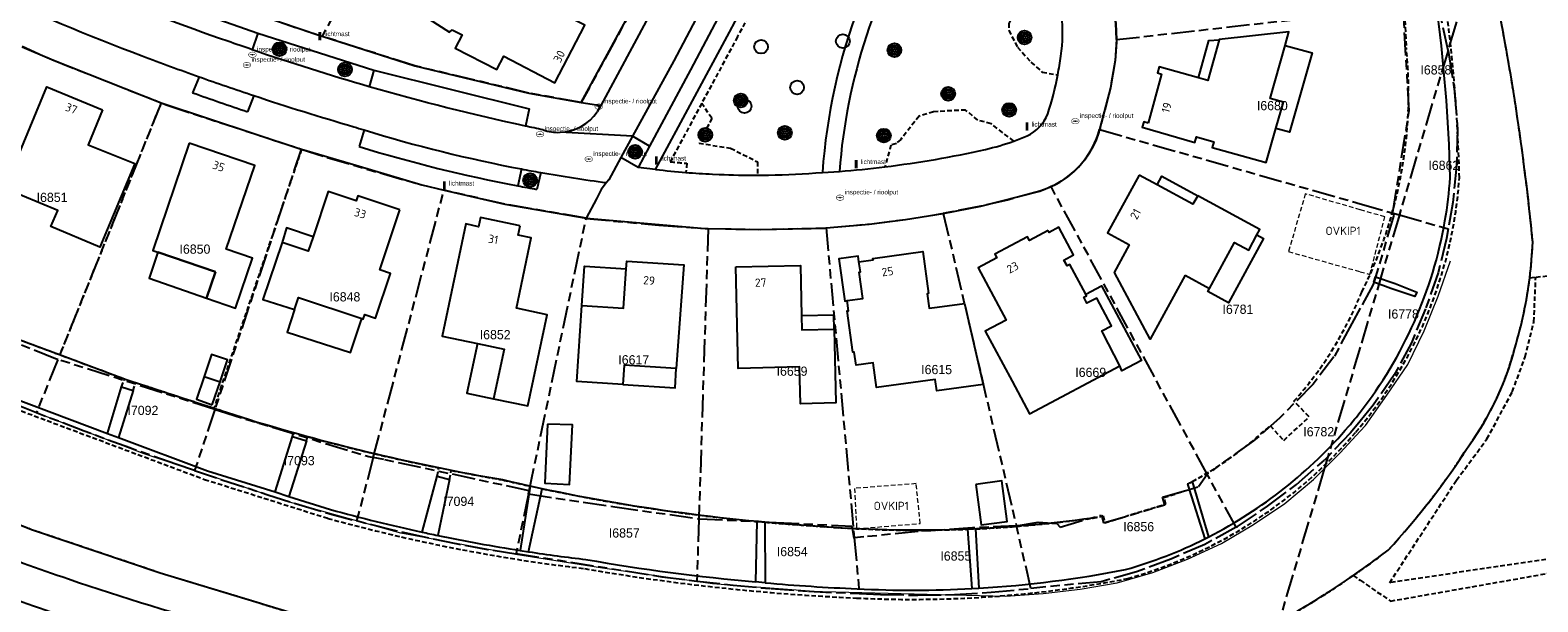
# Model space of a CAD drawing. Extents: x 168491 to 169507, y 481494 to 482503.
# Tile 11 of 108: x 168856 to 169019, y 481587 to 481649. Entities that reach past the tile are written whole.
import ezdxf
from ezdxf.enums import TextEntityAlignment as Align

# ---------------------------------------------------------------- set-up
doc = ezdxf.new("R2010")
doc.units = 0
doc.header["$LTSCALE"] = 0.5
doc.linetypes.add('KAD', pattern=[12, 5, -1, 2, -1, 2, -1])
doc.linetypes.add('STIPPELFIJN', pattern=[1.5, 1, -0.5])
doc.layers.get('0').update_dxf_attribs({"linetype": 'CONTINUOUS'})
for name, color, linetype in [('G01', 3, 'KAD'), ('G_BTD', 3, 'CONTINUOUS'), ('G_GBIP1', 7, 'CONTINUOUS'), ('G_OTD', 7, 'CONTINUOUS'), ('G_PNDMV', 1, 'CONTINUOUS'), ('G_WGD', 2, 'CONTINUOUS'), ('L_TALUD', 7, 'CONTINUOUS'), ('LSHD', 7, 'CONTINUOUS'), ('NAR', 7, 'CONTINUOUS'), ('OVKIP1', 7, 'CONTINUOUS'), ('PPAL', 7, 'CONTINUOUS'), ('PPUT', 7, 'CONTINUOUS'), ('PSTM', 170, 'CONTINUOUS'), ('PVGO', 7, 'CONTINUOUS'), ('Z01', 2, 'CONTINUOUS')]:
    doc.layers.add(name, color=color, linetype=linetype)
doc.layers.add('OBWVM', color=7, linetype='CONTINUOUS', lineweight=70)
doc.styles.add('ISO', font='isocpeur.ttf', dxfattribs={"height": 1})

# ---------------------------------------------------------------- blocks, each defined once
blk = doc.blocks.new('BOOM')
at = {"color": 0}
for radius in [0.75, 0.55, 0.35, 0.15]:
    blk.add_circle((0, 0), radius, dxfattribs=at)
blk = doc.blocks.new('put')
at = {"linetype": 'ByBlock', "lineweight": -2}
h = blk.add_hatch(color=0, dxfattribs=at)
h.dxf.hatch_style = 1
edge = h.paths.add_edge_path()
edge.add_spline(control_points=[(0.44, 0), (0.44, 0.04), (0.43, 0.09), (0.36, 0.2), (0.28, 0.26), (0.09, 0.32), (-0.02, 0.33), (-0.22, 0.29), (-0.31, 0.24), (-0.42, 0.12), (-0.44, 0.06), (-0.44, -0.06), (-0.42, -0.12), (-0.33, -0.22), (-0.28, -0.26), (-0.1, -0.33), (0.04, -0.33), (0.27, -0.27), (0.37, -0.2), (0.43, -0.08), (0.44, -0.04), (0.44, 0)], knot_values=[0, 0, 0, 0, 0.380029, 0.380029, 1.118666, 1.118666, 1.857303, 1.857303, 2.59594, 2.59594, 3.13294, 3.13294, 3.66994, 3.66994, 4.20694, 4.20694, 5.079565, 5.079565, 5.952189, 5.952189, 6.283185, 6.283185, 6.283185, 6.283185], degree=3, periodic=0)
edge = h.paths.add_edge_path(flags=16)
edge.add_ellipse((0, 0), major_axis=(0.392, 0), ratio=0.689655, start_angle=0, end_angle=360)
h = blk.add_hatch(color=0, dxfattribs=at)
h.dxf.hatch_style = 1
h.paths.add_polyline_path([(-0.1, 0, -0.096396), (-0.09, 0.04), (-0.25, 0.04, 1), (-0.25, -0.04), (-0.09, -0.04, -0.096396)])
at = {"linetype": 'ByBlock', "lineweight": -2, "true_color": 0x681648}
h = blk.add_hatch(color=219, dxfattribs=at)
h.dxf.hatch_style = 1
h.paths.add_polyline_path([(0.1, 0, 1), (-0.1, 0, 1)])
at = {"linetype": 'ByBlock', "lineweight": -2}
h = blk.add_hatch(color=0, dxfattribs=at)
h.dxf.hatch_style = 1
h.paths.add_polyline_path([(0.25, 0.04), (0.09, 0.04, -0.096396), (0.1, 0, -0.096396), (0.09, -0.04), (0.25, -0.04, 1)])
at = {"color": 0, "linetype": 'ByBlock', "lineweight": -2}
blk.add_attdef('PUT', (0.5, 0.35), '', height=0.5, dxfattribs=at)
blk = doc.blocks.new('PAAL')
at = {"linetype": 'ByBlock', "lineweight": -2}
h = blk.add_hatch(color=0, dxfattribs=at)
h.dxf.hatch_style = 1
h.paths.add_polyline_path([(0.15, 0.8), (-0.15, 0.8), (-0.15, -0.1), (0, -0.1, -0.414214), (-0.1, 0, -1), (0.1, 0, -0.414214), (0, -0.1), (0.15, -0.1)])
at = {"linetype": 'ByBlock', "lineweight": -2, "true_color": 0x681648}
h = blk.add_hatch(color=219, dxfattribs=at)
h.dxf.hatch_style = 1
h.paths.add_polyline_path([(-0.1, 0, 1), (0.1, 0, 1)])
at = {"color": 0, "linetype": 'ByBlock', "lineweight": -2}
blk.add_attdef('PAAL', (0.5, 0.35), '', height=0.5, dxfattribs=at)
blk = doc.blocks.new('ZITBANK')
at = {"color": 0, "linetype": 'Continuous'}
blk.add_circle((0, 0), 0.75, dxfattribs=at)
at = {"color": 0, "flags": 2}
blk.add_attdef('ZITBANK', (1.241258, 0.364682), '', height=1, dxfattribs=at)
blk = doc.blocks.new('SPEELOBJ')
at = {"color": 0, "linetype": 'Continuous'}
blk.add_circle((0, 0), 0.75, dxfattribs=at)
at = {"color": 0, "flags": 2}
blk.add_attdef('SPEELOBJECT', (1.45, 0), '', height=1, dxfattribs=at)

msp = doc.modelspace()

# ---------------------------------------------------------------- linework, layer by layer
at = {"layer": 'G01'}
for p, q in [((168973.586, 481648.331), (169000, 481651.3116)), ((168870.056, 481641.485), (168858.862, 481613.642)), ((168971.761, 481638.577), (169000, 481630.5309)), ((168885.236, 481636.459), (168875.877, 481608.217)), ((168893.051, 481603.008), (168900.717, 481632.014)), ((168983.421, 481601.212), (168966.498, 481632.386)), ((169000, 481630.5309), (169003.569, 481629.514)), ((168909.947, 481599.408), (168916.108, 481628.928)), ((168954.823, 481629.491), (168962.737, 481595.584)), ((169004.241, 481629.323), (169000, 481614.9757)), ((169003.569, 481629.514), (169004.241, 481629.323)), ((169004.241, 481629.323), (169009.533, 481627.815)), ((168929.333, 481627.849), (168928.333, 481596.368)), ((168942.115, 481627.91), (168945.173, 481594.294)), ((169000, 481614.9757), (168996.489, 481603.098)), ((168858.862, 481613.642), (168856.536, 481607.857)), ((168875.877, 481608.217), (168858.862, 481613.642)), ((168875.877, 481608.217), (168873.683, 481601.597)), ((168893.051, 481603.008), (168891.234, 481596.135)), ((168986.553, 481595.441), (168983.421, 481601.212)), ((168909.873, 481599.054), (168909.947, 481599.408)), ((168909.873, 481599.054), (168908.528, 481592.611)), ((168928.333, 481596.368), (168928.118, 481589.603)), ((168964.317, 481588.813), (168962.737, 481595.584)), ((168945.173, 481594.294), (168945.723, 481588.251))]:
    msp.add_line(p, q, dxfattribs=at)
for points in [[(168865.794, 481673.702), (168858.218, 481659.796), (168876.588, 481652.394), (168887.245, 481648.776), (168887.492, 481648.697)], [(169016.388, 481670.416), (169010.328, 481649.917), (169009.516, 481647.169)], [(168893.557, 481659.581), (168893.318, 481659.139), (168889.475, 481652.297), (168889.329, 481652.034), (168887.492, 481648.697)], [(168973.586, 481648.331), (168973.524, 481650.069), (168973.109, 481653.04), (168972.358, 481655.965), (168971.323, 481658.585)], [(168920.422, 481654.61), (168922.203, 481653.693), (168915.571, 481641.504), (168909.894, 481642.544), (168897.56, 481645.487), (168887.492, 481648.697)], [(169003.569, 481629.514), (169003.539, 481629.595), (169005.305, 481640.61), (169004.656, 481651.837)], [(169009.516, 481647.169), (169008.8, 481650.526), (169008.951, 481650.571), (169008.841, 481652.309)], [(168854.995, 481647.619), (168858.206, 481646.171), (168870.056, 481641.485)], [(168973.586, 481648.331), (168973.595, 481648.065), (168973.461, 481646.067), (168972.941, 481643.116), (168971.761, 481638.577)], [(169009.516, 481647.169), (169004.252, 481629.361), (169004.241, 481629.323)], [(169009.516, 481647.169), (169009.622, 481646.671), (169010.219, 481642.6), (169010.54, 481638.617), (169010.432, 481634.659), (169010.045, 481630.656), (169009.533, 481627.815)], [(168870.056, 481641.485), (168870.724, 481641.221), (168885.236, 481636.459)], [(168971.761, 481638.577), (168971.685, 481638.286), (168971.392, 481637.483), (168971.029, 481636.709), (168970.6, 481635.969), (168970.109, 481635.27), (168969.558, 481634.616), (168968.952, 481634.013), (168968.296, 481633.465), (168967.595, 481632.977), (168966.854, 481632.551), (168966.498, 481632.386)], [(168885.236, 481636.459), (168888.042, 481635.538), (168898.295, 481632.577), (168900.717, 481632.014)], [(168916.108, 481628.928), (168916.119, 481628.979), (168907.313, 481630.482), (168900.717, 481632.014)], [(168966.498, 481632.386), (168966.078, 481632.192), (168965.274, 481631.902), (168961.931, 481630.969), (168958.885, 481630.256), (168954.927, 481629.508), (168954.823, 481629.491)], [(168916.108, 481628.928), (168924.01, 481628.209), (168928.997, 481627.855), (168929.333, 481627.849)], [(168942.115, 481627.91), (168946.776, 481628.326), (168950.737, 481628.829), (168954.823, 481629.491)], [(169003.569, 481629.514), (169003.653, 481629.288), (169001.41, 481621.768), (169000, 481619.1973)], [(168929.333, 481627.849), (168934.993, 481627.742), (168941.973, 481627.897), (168942.115, 481627.91)], [(169009.533, 481627.815), (169009.343, 481626.76), (169008.454, 481623.032), (169007.078, 481619.133), (169005.548, 481615.453), (169003.686, 481611.974), (169001.419, 481608.699), (169000, 481606.9538)], [(168858.862, 481613.642), (168858.626, 481613.717), (168843.125, 481619.926), (168843.075, 481619.947)], [(169000, 481619.1973), (168999.085, 481617.529), (168997.16, 481613.934), (168994.888, 481610.959), (168991.26, 481607.267), (168988.449, 481604.82), (168983.428, 481601.223), (168983.421, 481601.212)], [(168856.536, 481607.857), (168851.923, 481609.693), (168840.612, 481614.23)], [(168873.683, 481601.597), (168871.64, 481602.289), (168866.675, 481604.044), (168861.733, 481605.863), (168856.816, 481607.746), (168856.536, 481607.857)], [(168875.877, 481608.217), (168876.382, 481608.056), (168892.571, 481603.104), (168893.051, 481603.008)], [(169000, 481606.9538), (168998.957, 481605.671), (168996.489, 481603.098)], [(168909.947, 481599.408), (168894.197, 481602.779), (168893.051, 481603.008)], [(168996.489, 481603.098), (168996.102, 481601.79), (168975.848, 481533.273)], [(168986.553, 481595.441), (168986.685, 481595.513), (168989.962, 481597.735), (168993.101, 481600.096), (168996.172, 481602.768), (168996.489, 481603.098)], [(168873.683, 481601.597), (168876.627, 481600.599), (168881.636, 481598.974), (168884.986, 481597.911), (168888.357, 481596.918), (168891.234, 481596.135)], [(168962.737, 481595.584), (168962.77, 481595.585), (168965.104, 481595.99), (168967.139, 481595.867), (168967.479, 481595.469), (168971.951, 481596.77), (168972.183, 481595.922), (168978.817, 481597.877), (168978.573, 481598.701), (168982.472, 481599.851), (168983.421, 481601.212)], [(168909.873, 481599.054), (168919.239, 481597.662), (168928.333, 481596.368)], [(168908.528, 481592.611), (168908.507, 481592.511), (168905.479, 481593.008), (168902.024, 481593.648), (168898.582, 481594.359), (168895.156, 481595.142), (168891.747, 481595.995), (168891.234, 481596.135)], [(168928.333, 481596.368), (168928.4, 481596.358), (168936.698, 481595.973), (168944.913, 481595.565), (168945.134, 481594.29), (168945.173, 481594.294)], [(168962.737, 481595.584), (168957.975, 481595.387), (168952.088, 481594.979), (168946.217, 481594.39), (168945.173, 481594.294)], [(168986.553, 481595.441), (168983.15, 481593.577), (168979.489, 481591.994), (168975.763, 481590.609), (168971.919, 481589.545), (168964.317, 481588.813)], [(168908.528, 481592.611), (168924.32, 481590.083), (168928.118, 481589.603)], [(168928.118, 481589.603), (168932.053, 481589.172), (168936.113, 481588.791), (168940.224, 481588.5), (168945.723, 481588.251)], [(168945.723, 481588.251), (168948.033, 481588.146), (168952.074, 481588.072), (168956.05, 481588.143), (168960.022, 481588.4), (168964.317, 481588.813)]]:
    msp.add_lwpolyline(points, dxfattribs=at)
at = {"layer": 'G_BTD', "linetype": 'STIPPELFIJN', "lineweight": -3, "transparency": 33554687}
for points in [[(169010.755, 481633.351, 0.03415951), (169008.581, 481656.714)], [(169018.7, 481626.372, 0.02780283), (169014.27, 481655.289)], [(168925.233, 481635.089, 0.00450593), (168927.014, 481634.929)], [(169000, 481606.3284, 0.15605524), (169010.755, 481633.351)], [(169018.373, 481622.516, 0.02047228), (169018.7, 481626.372)], [(169016.757, 481614.864, 0.04132982), (169018.373, 481622.516)], [(169011.767, 481604.289, 0.0934569), (169016.757, 481614.864)], [(168999.536, 481605.773, 0.00379093), (169000, 481606.3284, 0.00379093)], [(168974.814, 481589.886, 0.14816875), (168999.536, 481605.773)], [(169003.025, 481592.962, 0.0437975), (169011.767, 481604.289)], [(168888.126, 481596.414, 0.03813213), (168915.955, 481590.957)], [(169000.83, 481591.331, 0.00723812), (169003.025, 481592.962)], [(169000, 481590.7388, 0.00270357), (169000.83, 481591.331)], [(168915.955, 481590.957, 0.03206603), (168945.425, 481587.772)], [(168960.988, 481587.996, 0.0286404), (168974.814, 481589.886)], [(168991.202, 481585.216, 0.02465582), (168999.244, 481590.211)], [(168999.244, 481590.211, 0.00244469), (169000, 481590.7388, 0.00244469)], [(168945.425, 481587.772, 0.03199882), (168960.988, 481587.996)]]:
    msp.add_lwpolyline(points, format="xyb", dxfattribs=at)
for points in [[(168966.051, 481656.114), (168965.06, 481655.835), (168963.879, 481654.54), (168962.895, 481652.359), (168962.895, 481651.835), (168961.911, 481650.097), (168961.911, 481649.343), (168962.863, 481647.517), (168964.322, 481645.878), (168965.552, 481644.813), (168967.23, 481644.498)], [(168934.369, 481652.15), (168932.527, 481648.656), (168928.637, 481641.422)], [(168928.637, 481641.422), (168925.233, 481635.089)], [(168929.741, 481639.805), (168928.637, 481641.422)], [(168962.452, 481637.325), (168959.994, 481639.218), (168958.566, 481639.589), (168957.244, 481640.699), (168953.753, 481640.514), (168952.192, 481640.038), (168950.209, 481637.5), (168949.733, 481637.077), (168949.151, 481636.892), (168948.493, 481634.536)], [(168929.741, 481639.805), (168928.355, 481637.111), (168931.767, 481636.552), (168934.696, 481635.081), (168934.702, 481633.636)], [(168927.014, 481634.929), (168926.934, 481633.932)], [(168805.882, 481628.281), (168849.277, 481610.164), (168874.765, 481600.635), (168888.126, 481596.414)], [(169003.196, 481589.432), (169010.433, 481600.557), (169013.736, 481605.02), (169016.481, 481610.14), (169017.881, 481613.913), (169018.816, 481617.74), (169019.029, 481622.581)], [(169018.373, 481622.516), (169019.029, 481622.581)], [(169019.029, 481622.581), (169022.765, 481622.954), (169024.311, 481611.477)], [(169024.459, 481610.376), (169026.804, 481592.964), (169003.196, 481589.432)], [(168842.486, 481600.62), (168856.014, 481595.218)], [(168856.014, 481595.218), (168869.958, 481590.513)], [(169000, 481589.6924), (169003.285, 481587.439), (169023.504, 481591.005), (169028.413, 481592.008)], [(168869.958, 481590.513), (168883.91, 481586.26)], [(168999.244, 481590.211), (169000, 481589.6924)]]:
    msp.add_lwpolyline(points, dxfattribs=at)
at = {"layer": 'G_BTD', "linetype": 'Continuous', "lineweight": 25, "transparency": 33554687}
for points in [[(169009.754, 481633.374, 0.02795457), (169008.216, 481652.402)], [(169009.183, 481628.67, 0.0252863), (169009.754, 481633.374)], [(169000, 481607.9288, 0.12316746), (169009.183, 481628.67)], [(168998.774, 481606.421, 0.0103954), (169000, 481607.9288, 0.0103954)], [(168983.607, 481594.418, 0.09827469), (168998.774, 481606.421)], [(168888.41, 481597.373, 0.01373302), (168898.337, 481594.921)], [(168900.042, 481594.558, 0.01233836), (168908.956, 481592.93)], [(168974.581, 481590.859, 0.04650836), (168983.16, 481594.192)], [(168909.879, 481592.787, 0.00838097), (168916.099, 481591.947)], [(168916.099, 481591.947, 0.02017637), (168934.486, 481589.512)], [(168958.685, 481588.839, 0.03320728), (168974.581, 481590.859)], [(168935.527, 481589.419, 0.01085405), (168945.471, 481588.771)], [(168945.471, 481588.771, 0.02577284), (168957.926, 481588.796)]]:
    msp.add_lwpolyline(points, format="xyb", dxfattribs=at)
for points in [[(168840.833, 481614.773), (168849.645, 481611.094), (168864.254, 481605.632)], [(168865.436, 481605.19), (168875.091, 481601.581), (168882.401, 481599.271)], [(168883.896, 481598.799), (168888.41, 481597.373)]]:
    msp.add_lwpolyline(points, dxfattribs=at)
at = {"layer": 'G_GBIP1', "linetype": 'Continuous', "lineweight": 25, "transparency": 33554687}
for points in [[(168905.144, 481656.208), (168902, 481657.843), (168901.336, 481657.463), (168898.217, 481651.147), (168901.3, 481649.151), (168901.611, 481649.411)], [(168982.492, 481644.189), (168983.611, 481648.226), (168984.709, 481648.328)], [(168991.869, 481647.709), (168994.784, 481646.885), (168992.354, 481638.294), (168990.871, 481638.712)], [(168978.008, 481632.587), (168978.511, 481633.522), (168982.4, 481631.401)], [(168886.524, 481626.96), (168883.656, 481627.932), (168883.158, 481626.343)], [(168988.812, 481627.148), (168989.532, 481626.755), (168985.745, 481619.796), (168983.496, 481621.02), (168983.676, 481621.35)], [(168869.709, 481625.265), (168868.754, 481622.46), (168874.979, 481620.292)], [(168875.949, 481623.141), (168869.709, 481625.265)], [(168945.685, 481624.244), (168945.601, 481624.849), (168943.514, 481624.561), (168944.15, 481619.96), (168944.4, 481620.028)], [(168874.979, 481620.292), (168875.949, 481623.141)], [(168915.654, 481619.515), (168915.956, 481623.769), (168920.464, 481623.475)], [(168970.262, 481620.717), (168971.979, 481621.633), (168976.293, 481613.547), (168974.181, 481612.42), (168973.939, 481612.955)], [(168884.509, 481619.054), (168883.727, 481616.602), (168890.579, 481614.416), (168891.808, 481618.079)], [(168942.997, 481616.93), (168942.961, 481618.444), (168939.457, 481618.363)], [(168876.439, 481611.217), (168877.251, 481613.609), (168875.526, 481614.195), (168874.713, 481611.803)], [(168904.331, 481615.383), (168903.2, 481609.975), (168906.094, 481609.391)], [(168920.093, 481610.932), (168925.747, 481610.562), (168925.883, 481612.647)]]:
    msp.add_lwpolyline(points, dxfattribs=at)
at = {"layer": 'G_OTD', "linetype": 'STIPPELFIJN', "lineweight": -3, "transparency": 33554687}
for points in [[(169004.772, 481651.928), (169005, 481647.408)], [(168870.056, 481641.485), (168859.059, 481614.131)], [(168885.275, 481636.447), (168876.568, 481610.76)], [(168859.059, 481614.131), (168853.464, 481616.217)], [(168866.095, 481611.507), (168859.059, 481614.131)], [(168865.781, 481610.664), (168866.095, 481611.507)], [(168867.014, 481610.29), (168867.282, 481611.111)], [(168875.776, 481608.336), (168867.282, 481611.111)], [(168876.568, 481610.76), (168875.776, 481608.336)], [(168879.621, 481607.08), (168875.776, 481608.336)], [(168990.232, 481606.47), (168991.727, 481604.87), (168994.454, 481607.417), (168992.824, 481609.123)], [(168884.302, 481605.287), (168884.412, 481605.682)], [(168885.797, 481604.815), (168885.919, 481605.266)], [(168899.974, 481600.986), (168900.156, 481601.879)], [(168901.304, 481600.627), (168901.499, 481601.609)], [(168972.128, 481596.696), (168972.314, 481595.93), (168978.938, 481597.977), (168978.722, 481598.676), (168981.472, 481599.543)]]:
    msp.add_lwpolyline(points, dxfattribs=at)
for points in [[(169005, 481647.408, -0.09011592), (169003.642, 481630.163)], [(169003.642, 481630.163, -0.05091893), (169000.173, 481620.957)], [(169003.642, 481630.163, -0.05091893), (169000.173, 481620.957)], [(169000, 481620.5347, 0.00281173), (169000.173, 481620.957)], [(168992.824, 481609.123, 0.08364064), (169000, 481620.5347, 0.08364064)], [(168884.412, 481605.682, -0.00539391), (168879.621, 481607.08)], [(168981.81, 481600.418, 0.06411549), (168990.232, 481606.47)], [(168900.156, 481601.879, -0.01622604), (168885.919, 481605.266)], [(168907.098, 481600.576, -0.00626841), (168901.499, 481601.609)], [(168910.054, 481599.902, -0.00336241), (168907.098, 481600.576)], [(168934.615, 481596.075, -0.02937433), (168911.336, 481599.625)], [(168971.028, 481596.444, -0.02332887), (168958.299, 481595.265)], [(168971.028, 481596.444, 0.00730583), (168972.128, 481596.696)], [(168939.962, 481595.651, -0.00579014), (168935.485, 481595.997)], [(168957.458, 481595.229, -0.03120828), (168939.962, 481595.651)]]:
    msp.add_lwpolyline(points, format="xyb", dxfattribs=at)
at = {"layer": 'G_PNDMV', "linetype": 'Continuous', "lineweight": 25, "transparency": 33554687}
for points in [[(168901.611, 481649.411), (168902.677, 481648.859), (168901.932, 481647.421), (168906.444, 481645.084), (168907.189, 481646.522), (168912.728, 481643.654), (168915.961, 481649.896), (168913.408, 481651.213)], [(168991.869, 481647.709), (168992.281, 481649.164), (168984.714, 481648.345), (168984.709, 481648.328)], [(168984.709, 481648.328), (168983.485, 481643.914), (168982.492, 481644.189)], [(168990.871, 481638.712), (168991.672, 481641.56), (168990.239, 481641.96), (168991.869, 481647.709)], [(168982.492, 481644.189), (168978.218, 481645.375), (168978.036, 481644.723), (168978.48, 481644.599), (168977.009, 481639.275)], [(168863.714, 481640.73), (168862.146, 481636.927), (168867.226, 481634.885), (168863.427, 481625.816), (168858.122, 481628.074), (168858.86, 481629.805), (168853.103, 481632.179), (168857.659, 481643.227), (168863.714, 481640.73)], [(168977.009, 481639.275), (168976.547, 481639.404), (168976.386, 481638.831), (168982.07, 481637.185), (168982.243, 481637.798), (168984.137, 481637.258), (168983.962, 481636.65), (168989.823, 481634.99), (168990.871, 481638.712)], [(168873.106, 481637.102), (168869.142, 481625.458), (168869.709, 481625.265)], [(168874.979, 481620.292), (168878.121, 481619.222), (168879.965, 481624.637), (168877.115, 481625.607), (168880.206, 481634.685), (168873.106, 481637.102)], [(168976.063, 481633.643), (168972.626, 481627.37), (168975.001, 481626.076)], [(168978.008, 481632.587), (168976.063, 481633.643)], [(168982.4, 481631.401), (168981.87, 481630.491), (168978.008, 481632.587)], [(168895.916, 481629.887), (168891.387, 481631.407), (168891.195, 481630.853), (168888.169, 481631.864), (168886.524, 481626.96)], [(168988.812, 481627.148), (168989.127, 481627.731), (168982.4, 481631.401)], [(168891.808, 481618.079), (168891.955, 481618.03), (168892.12, 481618.524), (168893.286, 481618.133), (168894.909, 481622.97), (168893.744, 481623.365), (168895.916, 481629.887)], [(168908.968, 481628.12), (168904.672, 481629.026), (168904.466, 481628.047), (168903.072, 481628.341), (168900.511, 481616.188), (168904.331, 481615.383)], [(168906.094, 481609.391), (168909.803, 481608.61), (168911.884, 481618.492), (168908.56, 481619.191), (168910.161, 481626.847), (168908.762, 481627.142), (168908.968, 481628.12)], [(168966.179, 481627.645), (168964.15, 481626.562), (168963.956, 481626.944), (168960.418, 481625.062), (168960.621, 481624.679), (168958.592, 481623.596), (168961.62, 481617.921), (168959.357, 481616.713), (168962.274, 481611.279)], [(168970.262, 481620.717), (168968.537, 481623.949), (168968.237, 481623.789), (168967.897, 481624.427), (168968.947, 481624.987), (168967.347, 481627.985), (168966.297, 481627.424), (168966.179, 481627.645)], [(168983.676, 481621.35), (168986.391, 481626.339), (168987.924, 481625.504), (168988.812, 481627.148)], [(168883.158, 481626.343), (168881.095, 481620.143), (168884.509, 481619.054)], [(168886.524, 481626.96), (168885.998, 481625.391), (168883.158, 481626.343)], [(168981.023, 481622.796), (168977.246, 481615.863), (168973.366, 481623.073), (168975.001, 481626.076)], [(168869.709, 481625.265), (168875.949, 481623.141)], [(168920.464, 481623.475), (168920.523, 481624.307), (168926.686, 481623.906), (168925.883, 481612.647)], [(168932.351, 481623.676), (168939.331, 481623.836), (168939.457, 481618.363)], [(168944.4, 481620.028), (168946.091, 481620.261), (168945.695, 481623.126), (168945.836, 481623.146), (168945.685, 481624.244)], [(168945.685, 481624.244), (168947.204, 481624.454), (168947.185, 481624.593), (168952.599, 481625.343), (168953.222, 481620.798)], [(168875.949, 481623.141), (168874.979, 481620.292)], [(168915.654, 481619.515), (168920.16, 481619.222), (168920.464, 481623.475)], [(168942.997, 481616.93), (168943.181, 481608.924), (168939.334, 481608.832), (168939.238, 481612.831), (168932.603, 481612.679), (168932.351, 481623.676)], [(168981.023, 481622.796), (168983.676, 481621.35)], [(168953.222, 481620.798), (168953.081, 481620.778), (168953.299, 481619.196), (168954.169, 481619.316), (168957.106, 481619.722), (168959.15, 481610.942), (168954.105, 481610.244), (168953.937, 481611.465), (168947.596, 481610.589), (168947.223, 481613.287), (168945.367, 481613.031), (168945.17, 481614.454), (168945.028, 481614.435), (168944.41, 481618.91), (168944.552, 481618.93), (168944.4, 481620.028)], [(168972.111, 481616.529), (168971.994, 481616.749), (168973.043, 481617.309), (168971.443, 481620.309), (168970.393, 481619.749), (168970.054, 481620.384), (168970.354, 481620.544), (168970.262, 481620.717)], [(168884.509, 481619.054), (168884.953, 481620.378), (168891.808, 481618.079)], [(168920.093, 481610.932), (168915.091, 481611.259), (168915.654, 481619.515)], [(168939.457, 481618.363), (168939.492, 481616.849), (168942.997, 481616.93)], [(168973.939, 481612.955), (168972.111, 481616.529)], [(168904.331, 481615.383), (168907.228, 481614.772), (168906.094, 481609.391)], [(168925.883, 481612.647), (168920.241, 481613.014), (168920.093, 481610.932)], [(168962.274, 481611.279), (168964.164, 481607.737), (168973.939, 481612.955)], [(168874.713, 481611.803), (168873.875, 481609.335), (168875.593, 481608.727)], [(168874.713, 481611.803), (168876.439, 481611.217)], [(168875.593, 481608.727), (168876.439, 481611.217)], [(168911.925, 481606.616), (168911.632, 481600.219), (168914.318, 481600.095), (168914.646, 481606.538), (168911.925, 481606.616)], [(168958.361, 481600.096), (168958.933, 481595.711), (168961.725, 481596.075), (168961.153, 481600.467), (168958.361, 481600.096)]]:
    msp.add_lwpolyline(points, dxfattribs=at)
at = {"layer": 'G_WGD', "linetype": 'Continuous', "lineweight": 25, "transparency": 33554687}
for points in [[(168915.571, 481641.504), (168922.203, 481653.693), (168920.422, 481654.61), (168926.064, 481665.448), (168928.89, 481670.99), (168936.063, 481685.755)], [(168858.218, 481659.796), (168876.588, 481652.394), (168887.245, 481648.776), (168887.492, 481648.697), (168897.56, 481645.487), (168909.894, 481642.544), (168915.571, 481641.504)], [(168971.313, 481658.605), (168972.358, 481655.965), (168973.109, 481653.04), (168973.524, 481650.069), (168973.586, 481648.331), (168973.461, 481646.067), (168972.941, 481643.116), (168971.761, 481638.577)], [(168923.649, 481634.255), (168931.644, 481649.126), (168933.484, 481652.617)], [(168880.533, 481649.048), (168879.912, 481647.24)], [(168880.533, 481649.048), (168893.093, 481645.014)], [(168854.983, 481647.546), (168858.206, 481646.171), (168870.056, 481641.485)], [(168893.093, 481645.014), (168892.604, 481643.222)], [(168870.056, 481641.485), (168885.236, 481636.459), (168885.275, 481636.447)], [(168921.138, 481637.849), (168919.888, 481635.561)], [(168922.991, 481636.771), (168921.138, 481637.849)], [(168885.275, 481636.447), (168891.152, 481634.7)], [(168921.759, 481634.473), (168919.888, 481635.561)], [(168922.991, 481636.771), (168921.759, 481634.473)], [(168891.152, 481634.7), (168898.295, 481632.577), (168900.717, 481632.014), (168907.313, 481630.482), (168916.119, 481628.979)], [(168909.108, 481634.303), (168908.699, 481632.473)], [(168911.191, 481633.92), (168910.782, 481632.09)], [(168929.81, 481633.746), (168930.537, 481633.713)], [(168958.885, 481630.256), (168965.274, 481631.902), (168966.498, 481632.386)], [(168916.119, 481628.979), (168928.997, 481627.855), (168929.333, 481627.849), (168934.993, 481627.742), (168941.973, 481627.897), (168942.115, 481627.91), (168946.776, 481628.326), (168950.737, 481628.829), (168954.823, 481629.491), (168958.885, 481630.256)], [(169001.665, 481622.601), (169003.792, 481621.886), (169006.122, 481620.934), (169005.931, 481620.467), (169003.315, 481621.331), (169001.491, 481622.032), (169001.665, 481622.601)], [(168864.254, 481605.632), (168865.781, 481610.664)], [(168867.014, 481610.29), (168865.436, 481605.19)], [(168865.781, 481610.664), (168867.014, 481610.29)], [(168864.254, 481605.632), (168865.436, 481605.19)], [(168882.401, 481599.271), (168884.302, 481605.287)], [(168885.797, 481604.815), (168883.896, 481598.799)], [(168884.302, 481605.287), (168885.797, 481604.815)], [(168898.337, 481594.921), (168899.974, 481600.986)], [(168899.974, 481600.986), (168901.304, 481600.627)], [(168901.304, 481600.627), (168900.042, 481594.558)], [(168910.054, 481599.902), (168908.956, 481592.93)], [(168909.879, 481592.787), (168911.336, 481599.625)], [(168981.284, 481600.139), (168981.472, 481599.543)], [(168981.472, 481599.543), (168983.16, 481594.192)], [(168983.607, 481594.418), (168981.81, 481600.418)], [(168882.401, 481599.271), (168883.896, 481598.799)], [(168934.615, 481596.075), (168934.486, 481589.512)], [(168935.485, 481595.997), (168934.615, 481596.075)], [(168935.485, 481595.997), (168935.527, 481589.419)], [(168957.458, 481595.229), (168957.926, 481588.796)], [(168958.299, 481595.265), (168958.685, 481588.839)], [(168908.956, 481592.93), (168909.879, 481592.787)], [(168983.16, 481594.192), (168983.607, 481594.418)], [(168935.527, 481589.419), (168934.486, 481589.512)], [(168957.926, 481588.796), (168958.685, 481588.839)]]:
    msp.add_lwpolyline(points, dxfattribs=at)
at = {"layer": 'G_WGD', "lineweight": -3, "transparency": 33554687}
for points in [[(168940.974, 481675.972), (168934.506, 481662.919), (168925.605, 481646.029), (168921.138, 481637.849)], [(168942.833, 481675.055), (168936.352, 481661.976), (168927.435, 481645.056), (168922.991, 481636.771)], [(168863.532, 481655.648), (168872.182, 481651.974), (168880.533, 481649.048)], [(168924.685, 481654.203), (168917.699, 481641.198)], [(168874.162, 481644.311), (168873.47, 481642.569)], [(168893.093, 481645.014), (168909.956, 481640.838), (168909.531, 481638.958)], [(168880.114, 481642.264), (168879.422, 481640.519)], [(168915.571, 481641.504), (168917.699, 481641.198)], [(168917.699, 481641.198), (168917.325, 481640.502)], [(168892.061, 481638.536), (168891.51, 481636.746)], [(168921.138, 481637.849), (168913.294, 481638.282)], [(168919.888, 481635.561), (168918.557, 481633.123), (168918.325, 481632.826)], [(168923.649, 481634.255), (168921.759, 481634.473)], [(168941.723, 481633.931), (168943.564, 481634.035)], [(168917.746, 481632.086), (168917.221, 481631.083)], [(168918.325, 481632.826), (168917.746, 481632.086)], [(168917.221, 481631.083), (168916.119, 481628.979)]]:
    msp.add_lwpolyline(points, dxfattribs=at)
at = {"layer": 'G_WGD', "linetype": 'Continuous', "lineweight": 25, "transparency": 33554687}
for points in [[(168952.875, 481662.401, 0.12143981), (168943.564, 481634.035)], [(168967.544, 481646.535, 0.15053138), (168966.328, 481655.489)], [(168945.736, 481652.137, 0.07311491), (168941.723, 481633.931)], [(168892.604, 481643.222, -0.01292337), (168879.912, 481647.24)], [(168967.23, 481644.498, 0.01571435), (168967.544, 481646.535)], [(168966.139, 481640.283, 0.03377104), (168967.23, 481644.498)], [(168963.914, 481637.892, 0.1967176), (168966.139, 481640.283)], [(168966.498, 481632.386, 0.22018276), (168971.761, 481638.577)], [(168959.395, 481636.424, 0.02774355), (168962.452, 481637.325)], [(168962.452, 481637.325, 0.01314147), (168963.914, 481637.892)], [(168948.493, 481634.536, 0.0241454), (168959.395, 481636.424)], [(168909.108, 481634.303, 0.00333602), (168911.191, 481633.92)], [(168923.649, 481634.255, 0.00883241), (168926.934, 481633.932)], [(168926.934, 481633.932, 0.00766244), (168929.81, 481633.746)], [(168930.537, 481633.713, 0.0112851), (168934.702, 481633.636)], [(168934.702, 481633.636, 0.00336664), (168935.887, 481633.648)], [(168935.887, 481633.648, 0.01593135), (168941.723, 481633.931)], [(168943.564, 481634.035, 0.01074479), (168948.493, 481634.536)], [(168908.699, 481632.473, 0.00333603), (168910.782, 481632.09)], [(168911.336, 481599.625, -0.00223572), (168910.054, 481599.902)], [(168981.284, 481600.139, 0.0060251), (168981.81, 481600.418)], [(168840.746, 481597.438, 0.02465454), (168860.009, 481589.845)], [(168898.337, 481594.921, 0.00180269), (168900.042, 481594.558)], [(168958.299, 481595.265, -0.00242458), (168957.458, 481595.229)], [(168839.103, 481593.806, 0.02460093), (168858.731, 481586.069)], [(168860.009, 481589.845, 0.01309156), (168877.943, 481584.292)]]:
    msp.add_lwpolyline(points, format="xyb", dxfattribs=at)
at = {"layer": 'G_WGD', "lineweight": -3, "transparency": 33554687}
for points in [[(168850.652, 481653.789, 0.0154693), (168867.99, 481646.581)], [(168877.302, 481648.157, -0.02126744), (168862.743, 481653.797)], [(168879.912, 481647.24, -0.00262695), (168877.302, 481648.157)], [(168867.99, 481646.581, 0.00548225), (168874.162, 481644.311)], [(168874.162, 481644.311, 0.0052775), (168880.114, 481642.264)], [(168873.47, 481642.569, 0.00502311), (168879.422, 481640.519)], [(168880.114, 481642.264, 0.00925796), (168890.94, 481638.886)], [(168909.531, 481638.958, -0.01690945), (168892.604, 481643.222)], [(168913.294, 481638.282, 0.23700481), (168917.325, 481640.502)], [(168890.94, 481638.886, 0.00187943), (168892.061, 481638.536)], [(168892.061, 481638.536, 0.0276301), (168909.108, 481634.303)], [(168911.441, 481638.553, -0.0015031), (168909.531, 481638.958)], [(168911.441, 481638.553, 0.09228212), (168913.294, 481638.282)], [(168891.51, 481636.746, 0.02750966), (168908.699, 481632.473)], [(168911.191, 481633.92, 0.01120828), (168918.325, 481632.826)]]:
    msp.add_lwpolyline(points, format="xyb", dxfattribs=at)
at = {"layer": 'L_TALUD', "linetype": 'Continuous', "transparency": 33554687}
for points in [[(169018.7, 481626.372, 0.02780283), (169014.27, 481655.289)], [(169018.373, 481622.516, 0.02047228), (169018.7, 481626.372)], [(169016.757, 481614.864, 0.04132982), (169018.373, 481622.516)], [(169011.767, 481604.289, 0.0934569), (169016.757, 481614.864)], [(168907.098, 481600.576, -0.03129427), (168879.621, 481607.08)], [(169003.025, 481592.962, 0.0437975), (169011.767, 481604.289)], [(168939.962, 481595.651, -0.0414728), (168907.098, 481600.576)], [(168971.028, 481596.444, -0.05675096), (168939.962, 481595.651)], [(169000.83, 481591.331, 0.00723812), (169003.025, 481592.962)], [(169000, 481590.7387, 0.00264821), (169000.83, 481591.331)], [(168991.202, 481585.216, 0.02699731), (169000, 481590.7387, 0.02699731)]]:
    msp.add_lwpolyline(points, format="xyb", dxfattribs=at)
for points in [[(168859.059, 481614.131), (168853.464, 481616.217), (168843.278, 481620.628)], [(168801.179, 481617.469), (168801.479, 481617.342), (168815.178, 481611.568), (168828.909, 481605.999), (168842.486, 481600.62), (168856.014, 481595.218), (168869.958, 481590.513), (168883.91, 481586.26)], [(168875.776, 481608.336), (168866.264, 481611.444), (168859.059, 481614.131)], [(168879.621, 481607.08), (168875.776, 481608.336)]]:
    msp.add_lwpolyline(points, dxfattribs=at)
at = {"layer": 'LSHD', "linetype": 'Continuous', "lineweight": 13, "transparency": 33554687}
for points in [[(168940.305, 481588.52), (168929.815, 481589.297), (168917.897, 481591.004), (168908.464, 481592.499), (168896.049, 481594.8), (168883.734, 481598.25), (168868.207, 481603.426), (168850.926, 481609.994), (168812.474, 481625.529), (168801.497, 481629.908), (168781.485, 481638.467), (168779.61, 481639.598), (168777.656, 481640.649), (168774.46, 481642.267), (168771.793, 481644.159), (168768.896, 481647.039), (168767.08, 481650.444), (168766.896, 481654.396), (168767.793, 481658.726), (168769.632, 481666.692), (168773.471, 481681.532), (168774.437, 481685.147)], [(169000, 481605.8633), (169000.58, 481606.493), (169002.892, 481609.758), (169005.166, 481613.091), (169006.932, 481616.737), (169008.453, 481620.496), (169009.779, 481624.343)], [(168940.305, 481588.52), (168961.6, 481587.981), (168965.641, 481588.251), (168969.657, 481588.719), (168973.651, 481589.402), (168977.52, 481590.525), (168981.294, 481591.971), (168984.956, 481593.697), (168988.45, 481595.729), (168991.837, 481598.016), (168994.949, 481600.644), (168997.825, 481603.502), (169000, 481605.8633)]]:
    msp.add_lwpolyline(points, dxfattribs=at)
at = {"layer": 'OBWVM', "linetype": 'STIPPELFIJN', "lineweight": 13, "transparency": 33554687}
for points in [[(169000, 481629.881), (168994.049, 481631.608), (168992.231, 481625.345), (169000, 481623.1631)], [(169001.047, 481622.869), (169002.674, 481629.105), (169000, 481629.881)], [(169000, 481623.1631), (169001.047, 481622.869)], [(168951.875, 481600.175), (168945.208, 481599.664), (168945.43, 481595.288), (168952.33, 481595.853), (168951.875, 481600.175)]]:
    msp.add_lwpolyline(points, dxfattribs=at)

# ---------------------------------------------------------------- block references
at = {"layer": 'PPAL', "linetype": 'Continuous', "lineweight": 13, "transparency": 33554687}
for p in [(168887.26, 481648.36), (168963.887, 481638.555), (168923.711, 481634.863), (168945.373, 481634.487), (168900.76, 481632.16)]:
    msp.add_blockref('PAAL', p, dxfattribs=at).add_auto_attribs({'PAAL': 'lichtmast'})
at = {"layer": 'PPUT', "linetype": 'Continuous', "lineweight": 13, "transparency": 33554687}
for p in [(168879.952, 481646.694), (168879.353, 481645.582), (168917.487, 481641.067), (168969.119, 481639.488), (168911.12, 481638.074), (168916.402, 481635.376), (168943.635, 481631.196)]:
    msp.add_blockref('put', p, dxfattribs=at).add_auto_attribs({'PUT': 'inspectie- / rioolput'})
at = {"layer": 'PSTM', "linetype": 'Continuous', "lineweight": 0, "transparency": 33554687}
for name, p in [('ZITBANK', (168943.942, 481648.171)), ('SPEELOBJ', (168935.073, 481647.561)), ('SPEELOBJ', (168938.973, 481643.15)), ('SPEELOBJ', (168933.284, 481641.12))]:
    msp.add_blockref(name, p, dxfattribs=at)
at = {"layer": 'PVGO', "linetype": 'Continuous', "lineweight": 0, "transparency": 33554687}
for p in [(168963.631, 481648.566), (168882.881, 481647.289), (168949.519, 481647.187), (168889.981, 481645.09), (168932.868, 481641.726), (168955.357, 481642.461), (168961.958, 481640.71), (168929.028, 481638.003), (168937.649, 481638.227), (168948.375, 481637.922), (168921.42, 481636.155), (168910.04, 481633.091)]:
    msp.add_blockref('BOOM', p, dxfattribs=at)

# ---------------------------------------------------------------- texts
at = {"layer": 'NAR', "linetype": 'Continuous', "lineweight": 25, "transparency": 33554687, "style": 'ISO'}
for s, rotation, p in [('30', 62.7, (168913.205, 481646.513)), ('37', 338.9, (168860.328, 481640.861)), ('19', 74.5, (168979.021, 481640.961)), ('35', 341.2, (168876.293, 481634.603)), ('33', 344.2, (168891.631, 481629.492)), ('21', 61.3, (168975.652, 481629.416)), ('31', 350.2, (168906.048, 481626.681)), ('23', 28.1, (168962.333, 481623.621)), ('29', 355.9, (168922.944, 481622.218)), ('27', 1.3, (168935.026, 481621.985)), ('25', 7.8, (168948.779, 481623.182))]:
    msp.add_text(s, height=0.9, rotation=rotation, dxfattribs=at).set_placement(p, align=Align.MIDDLE_CENTER)
at = {"layer": 'OVKIP1', "linetype": 'Continuous', "lineweight": 70, "transparency": 33554687, "style": 'ISO'}
for p in [(168998.145, 481627.593), (168998.145, 481627.593), (168949.179, 481597.765)]:
    msp.add_text('OVKIP1', height=0.9, dxfattribs=at).set_placement(p, align=Align.MIDDLE_CENTER)
at = {"layer": 'Z01', "ltscale": 0.5}
for s, p in [('I6858', (169006.5275, 481644.5535)), ('I6680', (168988.8039, 481640.6755)), ('I6862', (169007.3905, 481634.202)), ('I6851', (168856.5655, 481630.7266)), ('I6850', (168872.049, 481625.1119)), ('I6848', (168888.297, 481619.9379)), ('I6781', (168985.0755, 481618.5933)), ('I6778', (169003.011, 481618.0804)), ('I6852', (168904.585, 481615.8356)), ('I6617', (168919.603, 481613.1101)), ('I6659', (168936.753, 481611.8757)), ('I6615', (168952.426, 481612.0525)), ('I6669', (168969.122, 481611.7496)), ('I7092', (168866.4127, 481607.6195)), ('I6782', (168993.831, 481605.3073)), ('I7093', (168883.353, 481602.176)), ('I7094', (168900.6331, 481597.7595)), ('I6857', (168918.5774, 481594.3285)), ('I6856', (168974.3205, 481595.0125)), ('I6854', (168936.7788, 481592.3095)), ('I6855', (168954.5054, 481591.828))]:
    msp.add_text(s, height=1, dxfattribs=at).set_placement(p)

doc.saveas('drawing.dxf')
